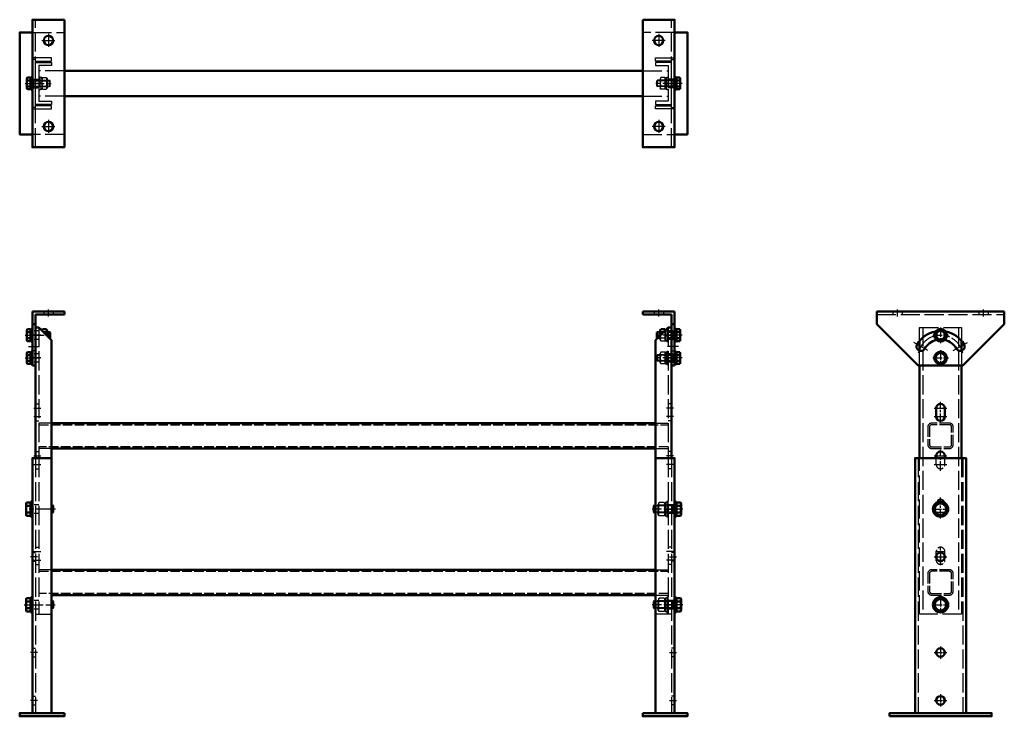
# Model space of a CAD drawing. Header units: millimetres. Extents: x 2272 to 3816, y 487 to 1580.
import ezdxf

# ---------------------------------------------------------------- set-up
doc = ezdxf.new("R2010")
doc.units = ezdxf.units.MM
doc.header["$LTSCALE"] = 5
for name, pattern in [('AM_ISO02W050', [7.5, 6, -1.5]), ('AM_ISO02W050x2', [3.75, 3, -0.75]), ('AM_ISO08W050', [18, 12, -1.5, 3, -1.5]), ('AM_ISO08W050x2', [9, 6, -0.75, 1.5, -0.75])]:
    doc.linetypes.add(name, pattern=pattern)
for name, color, linetype, lineweight in [('CENTERLINES', 142, 'AM_ISO08W050', 25), ('HIDDEN', 6, 'AM_ISO02W050', 25), ('Threads', 92, 'Continuous', 25), ('TopBracket-End-CENTERLINES', 142, 'AM_ISO08W050', 25), ('TopBracket-End-HIDDEN', 6, 'AM_ISO02W050', 25), ('TopBracket-End-VISIBLE', 7, 'Continuous', 50), ('TopBracket-Front-CENTERLINES', 142, 'AM_ISO08W050', 25), ('TopBracket-Front-HIDDEN', 6, 'AM_ISO02W050', 25), ('TopBracket-Front-VISIBLE', 7, 'Continuous', 50), ('TopBracket-Top-CENTERLINES', 142, 'AM_ISO08W050', 25), ('TopBracket-Top-HIDDEN', 6, 'AM_ISO02W050', 25), ('TopBracket-Top-VISIBLE', 7, 'Continuous', 50), ('TopChannel-Front-Centerlines', 142, 'AM_ISO08W050', 25), ('TopChannel-Front-Hidden', 6, 'AM_ISO02W050', 25), ('TopChannel-Front-Visible', 7, 'Continuous', 50), ('TopChannel-Side-Centerlines', 142, 'AM_ISO08W050', 25), ('TopChannel-Side-Hidden', 6, 'AM_ISO02W050', 25), ('TopChannel-Side-Visible', 7, 'Continuous', 50), ('VISIBLE', 7, 'Continuous', 50)]:
    doc.layers.add(name, color=color, linetype=linetype, lineweight=lineweight)

msp = doc.modelspace()

# ---------------------------------------------------------------- linework, layer by layer
at = {"layer": 'CENTERLINES', "linetype": 'AM_ISO08W050x2'}
for p, q in [((2307.1, 1547.6), (2327.6, 1547.6)), ((2317.4, 1557.9), (2317.4, 1537.4)), ((2280.7, 1480.1), (2323.1, 1480.1)), ((2300.4, 1480.1), (2289.4, 1480.1)), ((2300.4, 1480.1), (2289.4, 1480.1)), ((2294.4, 1480.1), (2305.4, 1480.1)), ((2305.4, 1480.1), (2294.4, 1480.1)), ((3311.1, 1480.1), (3268.7, 1480.1)), ((3286.4, 1480.1), (3297.4, 1480.1)), ((3297.4, 1480.1), (3286.4, 1480.1)), ((3291.4, 1480.1), (3302.4, 1480.1)), ((2317.4, 1422.9), (2317.4, 1402.4)), ((2307.1, 1412.6), (2327.6, 1412.6)), ((2317.4, 1114.7), (2317.4, 1125.7)), ((2280.7, 1085.2), (2323.1, 1085.2)), ((2305.4, 1085.2), (2294.4, 1085.2)), ((3311.1, 1085.2), (3268.7, 1085.2)), ((3286.4, 1085.2), (3297.4, 1085.2)), ((2280.7, 1049.5), (2304.7, 1049.5)), ((2305.4, 1049.5), (2294.4, 1049.5)), ((3311.1, 1049.5), (3268.7, 1049.5)), ((2294.4, 971), (2305.4, 971)), ((2294.4, 957.5), (2305.4, 957.5)), ((2294.4, 896), (2305.4, 896)), ((2294.4, 882.5), (2305.4, 882.5)), ((2328.5, 812.5), (2280.8, 812.5)), ((3312.4, 812.5), (3263.9, 812.5)), ((3291.4, 812.5), (3302.4, 812.5)), ((2294.4, 746), (2305.4, 746)), ((2300.4, 737.5), (2289.4, 737.5)), ((2294.4, 732.5), (2305.4, 732.5)), ((3291.4, 737.5), (3302.4, 737.5)), ((2279.4, 662.5), (2327.9, 662.5)), ((3312.4, 662.5), (3263.9, 662.5)), ((3291.4, 662.5), (3302.4, 662.5)), ((2300.4, 587.5), (2289.4, 587.5)), ((3291.4, 587.5), (3302.4, 587.5)), ((2300.4, 512.5), (2289.4, 512.5)), ((3291.4, 512.5), (3302.4, 512.5))]:
    msp.add_line(p, q, dxfattribs=at)
at = {"layer": 'CENTERLINES'}
for p, q in [((2286.4, 1085.2), (2303.4, 1085.2)), ((2286.4, 1067.4), (2303.4, 1067.4)), ((2286.4, 1049.5), (2303.4, 1049.5))]:
    msp.add_line(p, q, dxfattribs=at)
at = {"layer": 'CENTERLINES', "linetype": 'AM_ISO08W050x2', "ltscale": 0.5}
for p, q in [((3703, 812.5), (3729.8, 812.5)), ((3716.4, 725.7), (3716.4, 752.7)), ((3716.4, 747.2), (3716.4, 727.7)), ((3706.6, 737.5), (3726.1, 737.5))]:
    msp.add_line(p, q, dxfattribs=at)
at = {"layer": 'CENTERLINES', "linetype": 'AM_ISO08W050x2', "ltscale": 0.3}
for p, q in [((3706.6, 587.5), (3726.1, 587.5)), ((3716.4, 597.2), (3716.4, 577.7)), ((3706.6, 512.5), (3726.1, 512.5)), ((3716.4, 522.2), (3716.4, 502.7))]:
    msp.add_line(p, q, dxfattribs=at)
at = {"layer": 'HIDDEN'}
for p, q in [((2297.4, 1380.1), (2297.4, 1580.1)), ((2292.4, 1560.1), (2342.4, 1560.1)), ((3299.4, 1560.1), (3249.4, 1560.1)), ((2322.4, 1520.1), (2292.4, 1520.1)), ((2297.4, 1517.8), (2292.4, 1517.8)), ((2297.4, 1445.1), (2297.4, 1515.1)), ((2297.4, 1515.1), (2322.4, 1515.1)), ((2322.4, 1515.1), (2322.4, 1520.1)), ((3269.4, 1520.1), (3299.4, 1520.1)), ((3269.4, 1515.1), (3269.4, 1520.1)), ((3294.4, 1515.1), (3269.4, 1515.1)), ((3294.4, 1517.8), (3299.4, 1517.8)), ((3294.4, 1445.1), (3294.4, 1515.1)), ((2297.4, 1447.1), (2297.4, 1513.1)), ((2297.4, 1513.1), (2322.4, 1513.1)), ((2322.4, 1508.1), (2302.4, 1508.1)), ((2302.4, 1508.1), (2302.4, 1452.1)), ((2342.4, 1500.1), (2302.4, 1500.1)), ((2322.4, 1513.1), (2322.4, 1508.1)), ((3249.4, 1500.1), (3289.4, 1500.1)), ((3294.4, 1513.1), (3269.4, 1513.1)), ((3269.4, 1513.1), (3269.4, 1508.1)), ((3269.4, 1508.1), (3289.4, 1508.1)), ((3289.4, 1508.1), (3289.4, 1452.1)), ((3294.4, 1447.1), (3294.4, 1513.1)), ((2290.1, 1485.1), (2319.1, 1485.1)), ((2294.6, 1475.1), (2294.6, 1485.1)), ((2308, 1489.4), (2306.9, 1487.4)), ((2306.9, 1487.4), (2306.9, 1472.8)), ((2308, 1489.4), (2314.1, 1489.4)), ((2308, 1484.7), (2314.1, 1484.7)), ((2314.1, 1489.4), (2315.3, 1487.4)), ((2315.3, 1487.4), (2315.3, 1472.8)), ((2319.1, 1475.1), (2319.1, 1485.1)), ((2319.1, 1485.1), (2320.1, 1484.2)), ((2320.1, 1476), (2320.1, 1484.2)), ((3272.7, 1485.1), (3271.7, 1484.2)), ((3271.7, 1476), (3271.7, 1484.2)), ((3301.7, 1485.1), (3272.7, 1485.1)), ((3272.7, 1475.1), (3272.7, 1485.1)), ((3277.7, 1489.4), (3276.5, 1487.4)), ((3276.5, 1487.4), (3276.5, 1472.8)), ((3283.8, 1489.4), (3277.7, 1489.4)), ((3283.8, 1484.7), (3277.7, 1484.7)), ((3283.8, 1489.4), (3284.9, 1487.4)), ((3284.9, 1487.4), (3284.9, 1472.8)), ((3297.2, 1475.1), (3297.2, 1485.1)), ((2290.1, 1475.1), (2319.1, 1475.1)), ((2308, 1470.9), (2306.9, 1472.8)), ((2308, 1475.5), (2314.1, 1475.5)), ((2308, 1470.9), (2314.1, 1470.9)), ((2314.1, 1470.9), (2315.3, 1472.8)), ((2320.1, 1476), (2319.1, 1475.1)), ((3271.7, 1476), (3272.7, 1475.1)), ((3301.7, 1475.1), (3272.7, 1475.1)), ((3277.7, 1470.9), (3276.5, 1472.8)), ((3283.8, 1475.5), (3277.7, 1475.5)), ((3283.8, 1470.9), (3277.7, 1470.9)), ((3283.8, 1470.9), (3284.9, 1472.8)), ((2342.4, 1460.1), (2302.4, 1460.1)), ((2302.4, 1452.1), (2322.4, 1452.1)), ((2322.4, 1452.1), (2322.4, 1447.1)), ((3249.4, 1460.1), (3289.4, 1460.1)), ((3289.4, 1452.1), (3269.4, 1452.1)), ((3269.4, 1452.1), (3269.4, 1447.1)), ((2297.4, 1442.4), (2292.4, 1442.4)), ((2292.4, 1440.1), (2322.4, 1440.1)), ((2322.4, 1447.1), (2297.4, 1447.1)), ((2322.4, 1445.1), (2297.4, 1445.1)), ((2322.4, 1440.1), (2322.4, 1445.1)), ((3269.4, 1447.1), (3294.4, 1447.1)), ((3269.4, 1440.1), (3269.4, 1445.1)), ((3269.4, 1445.1), (3294.4, 1445.1)), ((3299.4, 1440.1), (3269.4, 1440.1)), ((3294.4, 1442.4), (3299.4, 1442.4)), ((2342.4, 1400.1), (2292.4, 1400.1)), ((3249.4, 1400.1), (3299.4, 1400.1)), ((2310.1, 1122.5), (2310.1, 1117.5)), ((2324.6, 1122.5), (2324.6, 1117.5)), ((2302.4, 1097.5), (2302.4, 892.5)), ((2302.4, 1097.5), (2302.4, 892.5)), ((3289.4, 1097.5), (3289.4, 892.5)), ((2297.4, 977.7), (2302.4, 977.7)), ((2297.4, 950.7), (2302.4, 950.7)), ((2322.4, 947.5), (2302.4, 947.5)), ((3269.4, 947.5), (3289.4, 947.5)), ((2297.4, 902.7), (2302.4, 902.7)), ((2322.4, 907.5), (2302.4, 907.5)), ((3269.4, 907.5), (3289.4, 907.5)), ((2297.4, 892.5), (2297.4, 492.5)), ((2297.4, 892.5), (2297.4, 647.5)), ((2302.4, 892.5), (2302.4, 647.5)), ((2302.4, 892.5), (2302.4, 647.5)), ((3289.4, 892.5), (3289.4, 647.5)), ((3294.4, 892.5), (3294.4, 492.5)), ((3681.4, 892.5), (3681.4, 492.5)), ((3751.4, 892.5), (3751.4, 492.5)), ((2297.4, 875.7), (2302.4, 875.7)), ((3301.9, 818.5), (3269.4, 818.5)), ((3299.4, 819.2), (3294.4, 819.2)), ((3296.6, 818.5), (3296.6, 806.5)), ((3301.9, 806.5), (3269.4, 806.5)), ((3299.4, 805.7), (3294.4, 805.7)), ((2292.4, 744.2), (2297.4, 744.2)), ((2297.4, 752.7), (2302.4, 752.7)), ((3299.4, 744.2), (3294.4, 744.2)), ((2292.4, 730.7), (2297.4, 730.7)), ((2297.4, 725.7), (2302.4, 725.7)), ((3299.4, 730.7), (3294.4, 730.7)), ((2322.4, 717.5), (2302.4, 717.5)), ((3269.4, 717.5), (3289.4, 717.5)), ((3269.4, 677.5), (3289.4, 677.5)), ((3301.9, 668.5), (3269.4, 668.5)), ((3299.4, 669.2), (3294.4, 669.2)), ((3296.6, 668.5), (3296.6, 656.5)), ((3301.9, 656.5), (3269.4, 656.5)), ((3299.4, 655.7), (3294.4, 655.7)), ((2297.4, 647.5), (2322.4, 647.5)), ((2292.4, 594.2), (2297.4, 594.2)), ((3299.4, 594.2), (3294.4, 594.2)), ((2292.4, 580.7), (2297.4, 580.7)), ((3299.4, 580.7), (3294.4, 580.7)), ((2292.4, 519.2), (2297.4, 519.2)), ((3299.4, 519.2), (3294.4, 519.2)), ((2292.4, 505.7), (2297.4, 505.7)), ((3299.4, 505.7), (3294.4, 505.7))]:
    msp.add_line(p, q, dxfattribs=at)
at = {"layer": 'HIDDEN', "linetype": 'AM_ISO02W050x2'}
for p, q in [((2292.4, 1486.9), (2302.4, 1486.9)), ((2297.4, 1486.9), (2302.4, 1486.9)), ((2302.4, 1490.1), (2302.4, 1470.1)), ((2304.7, 1490.1), (2302.4, 1490.1)), ((2304.7, 1489.2), (2304.7, 1490.1)), ((2306.9, 1489.2), (2304.7, 1489.2)), ((2304.7, 1480.6), (2304.7, 1489.2)), ((2306.9, 1487.4), (2306.9, 1489.2)), ((3284.9, 1489.2), (3287.1, 1489.2)), ((3284.9, 1487.4), (3284.9, 1489.2)), ((3287.1, 1489.2), (3287.1, 1490.1)), ((3287.1, 1490.1), (3289.4, 1490.1)), ((3287.1, 1480.6), (3287.1, 1489.2)), ((3289.4, 1490.1), (3289.4, 1470.1)), ((3294.4, 1486.9), (3289.4, 1486.9)), ((2292.4, 1473.4), (2302.4, 1473.4)), ((2297.4, 1473.4), (2302.4, 1473.4)), ((2302.4, 1470.1), (2304.7, 1470.1)), ((2304.7, 1480.6), (2306.9, 1481.8)), ((2304.7, 1479.7), (2306.9, 1480.9)), ((2304.7, 1479.7), (2304.7, 1480.6)), ((2304.7, 1471.1), (2304.7, 1479.7)), ((2304.7, 1470.1), (2304.7, 1471.1)), ((2304.7, 1471.1), (2306.9, 1471.1)), ((2306.9, 1471.1), (2306.9, 1472.8)), ((3287.1, 1480.6), (3284.9, 1481.8)), ((3287.1, 1479.7), (3284.9, 1480.9)), ((3284.9, 1471.1), (3284.9, 1472.8)), ((3287.1, 1471.1), (3284.9, 1471.1)), ((3287.1, 1479.7), (3287.1, 1480.6)), ((3287.1, 1471.1), (3287.1, 1479.7)), ((3287.1, 1470.1), (3287.1, 1471.1)), ((3289.4, 1470.1), (3287.1, 1470.1)), ((3294.4, 1473.4), (3289.4, 1473.4)), ((3276.5, 1081.1), (3273.1, 1081.1)), ((3276.5, 1077.9), (3276.5, 1084.6)), ((3283.8, 1089.8), (3281.8, 1089.8)), ((3284.8, 1092.8), (3284.9, 1092.5)), ((3284.9, 1093), (3284.9, 1092.5)), ((3284.9, 1077.9), (3284.9, 1092.5)), ((3287.1, 1085.7), (3284.9, 1084.4)), ((3287.1, 1084.8), (3284.9, 1083.5)), ((3287.1, 1094.3), (3286.2, 1094.3)), ((3287.1, 1095.2), (3287.1, 1094.3)), ((3287.1, 1094.3), (3287.1, 1085.7)), ((3287.1, 1085.7), (3287.1, 1084.8)), ((3287.1, 1084.8), (3287.1, 1076.2)), ((3289.4, 1095.2), (3287.2, 1095.2)), ((3289.4, 1075.2), (3289.4, 1095.2)), ((3294.4, 1092), (3289.4, 1092)), ((3297.2, 1090.2), (3289.4, 1090.2)), ((3297.2, 1089.3), (3289.4, 1089.3)), ((3297.2, 1081.1), (3289.4, 1081.1)), ((3297.2, 1090.2), (3297.2, 1080.2)), ((3297.2, 1089.3), (3298.2, 1090.2)), ((3297.2, 1090.2), (3298.2, 1090.2)), ((3297.2, 1081.1), (3298.2, 1080.2)), ((3299.4, 1090.2), (3298.2, 1090.2)), ((3272.7, 1080.2), (3272.4, 1080.5)), ((3272.7, 1080.7), (3272.7, 1080.2)), ((3276.5, 1080.2), (3272.7, 1080.2)), ((3277.7, 1076), (3276.5, 1077.9)), ((3283.8, 1080.6), (3277.7, 1080.6)), ((3283.8, 1076), (3277.7, 1076)), ((3283.8, 1076), (3284.9, 1077.9)), ((3284.9, 1077.9), (3284.9, 1076.2)), ((3284.9, 1076.2), (3287.1, 1076.2)), ((3287.1, 1076.2), (3287.1, 1075.2)), ((3287.1, 1075.2), (3289.4, 1075.2)), ((3297.2, 1080.2), (3289.4, 1080.2)), ((3294.4, 1078.5), (3289.4, 1078.5)), ((3297.2, 1080.2), (3298.2, 1080.2)), ((3299.4, 1080.2), (3298.2, 1080.2)), ((3271.7, 1053.6), (3272.7, 1054.5)), ((3297.2, 1053.6), (3271.7, 1053.6)), ((3271.7, 1053.6), (3271.7, 1045.4)), ((3302.3, 1054.5), (3272.7, 1054.5)), ((3272.7, 1054.5), (3272.7, 1044.5)), ((3277.7, 1058.7), (3276.5, 1056.8)), ((3276.5, 1042.2), (3276.5, 1056.8)), ((3283.8, 1058.7), (3277.7, 1058.7)), ((3283.8, 1054.1), (3277.7, 1054.1)), ((3283.8, 1058.7), (3284.9, 1056.8)), ((3284.9, 1058.5), (3284.9, 1048.7)), ((3287.1, 1058.5), (3284.9, 1058.5)), ((3284.9, 1042.2), (3284.9, 1056.8)), ((3287.1, 1049.9), (3284.9, 1048.7)), ((3287.1, 1059.5), (3287.1, 1039.5)), ((3289.4, 1059.5), (3287.1, 1059.5)), ((3287.1, 1058.5), (3287.1, 1049.9)), ((3289.4, 1039.5), (3289.4, 1059.5)), ((3297.2, 1054.5), (3297.2, 1044.5)), ((3297.2, 1053.6), (3298.2, 1054.5)), ((3297.2, 1045.4), (3271.7, 1045.4)), ((3272.7, 1044.5), (3271.7, 1045.4)), ((3302.3, 1044.5), (3272.7, 1044.5)), ((3277.7, 1040.3), (3276.5, 1042.2)), ((3283.8, 1044.9), (3277.7, 1044.9)), ((3283.8, 1040.3), (3277.7, 1040.3)), ((3283.8, 1040.3), (3284.9, 1042.2)), ((3287.1, 1049.1), (3284.9, 1047.8)), ((3284.9, 1047.8), (3284.9, 1040.4)), ((3284.9, 1040.4), (3287.1, 1040.4)), ((3287.1, 1049.1), (3287.1, 1040.4)), ((3287.1, 1039.5), (3289.4, 1039.5)), ((3297.2, 1045.4), (3298.2, 1044.5)), ((2302.4, 944.9), (3289.4, 944.9)), ((3729.9, 947.5), (3702.9, 947.5)), ((3729.9, 944.9), (3702.9, 944.9)), ((3696.4, 941), (3696.4, 914)), ((3699, 941), (3699, 914)), ((3733.8, 914), (3733.8, 941)), ((3736.4, 914), (3736.4, 941)), ((3289.4, 910.1), (2302.4, 910.1)), ((3702.9, 910.1), (3729.9, 910.1)), ((3702.9, 907.5), (3729.9, 907.5)), ((3274.9, 822.9), (3273.6, 820.8)), ((3273.6, 804.2), (3273.6, 820.8)), ((3283.2, 822.9), (3274.9, 822.9)), ((3283.2, 822.9), (3284.4, 820.8)), ((3284.4, 823), (3284.4, 811.5)), ((3286.9, 823), (3284.4, 823)), ((3284.4, 804.2), (3284.4, 820.8)), ((3286.9, 824.5), (3286.9, 800.5)), ((3289.4, 824.5), (3286.9, 824.5)), ((3286.9, 823), (3286.9, 813)), ((3289.4, 800.5), (3289.4, 824.5)), ((3274.9, 802.1), (3273.6, 804.2)), ((3283.2, 817.7), (3274.9, 817.7)), ((3283.2, 807.3), (3274.9, 807.3)), ((3283.2, 802.1), (3284.4, 804.2)), ((3286.9, 813), (3284.4, 811.5)), ((3286.9, 812), (3284.4, 810.5)), ((3284.4, 810.5), (3284.4, 801.9)), ((3286.9, 812), (3286.9, 801.9)), ((3283.2, 802.1), (3274.9, 802.1)), ((3284.4, 801.9), (3286.9, 801.9)), ((3286.9, 800.5), (3289.4, 800.5)), ((2302.4, 714.9), (3289.4, 714.9)), ((3696.4, 711), (3696.4, 684)), ((3699, 711), (3699, 684)), ((3729.9, 717.5), (3702.9, 717.5)), ((3729.9, 714.9), (3702.9, 714.9)), ((3733.8, 684), (3733.8, 711)), ((3736.4, 684), (3736.4, 711)), ((3289.4, 680.1), (2302.4, 680.1)), ((3702.9, 680.1), (3729.9, 680.1)), ((3274.9, 672.9), (3273.6, 670.8)), ((3273.6, 654.2), (3273.6, 670.8)), ((3283.2, 672.9), (3274.9, 672.9)), ((3283.2, 667.7), (3274.9, 667.7)), ((3283.2, 672.9), (3284.4, 670.8)), ((3284.4, 673), (3284.4, 661.5)), ((3286.9, 673), (3284.4, 673)), ((3284.4, 654.2), (3284.4, 670.8)), ((3286.9, 674.5), (3286.9, 650.5)), ((3289.4, 674.5), (3286.9, 674.5)), ((3286.9, 673), (3286.9, 663)), ((3289.4, 650.5), (3289.4, 674.5)), ((3702.9, 677.5), (3729.9, 677.5)), ((3274.9, 652.1), (3273.6, 654.2)), ((3283.2, 657.3), (3274.9, 657.3)), ((3283.2, 652.1), (3274.9, 652.1)), ((3283.2, 652.1), (3284.4, 654.2)), ((3286.9, 663), (3284.4, 661.5)), ((3286.9, 662), (3284.4, 660.5)), ((3284.4, 660.5), (3284.4, 651.9)), ((3284.4, 651.9), (3286.9, 651.9)), ((3286.9, 662), (3286.9, 651.9)), ((3286.9, 650.5), (3289.4, 650.5))]:
    msp.add_line(p, q, dxfattribs=at)
at = {"layer": 'HIDDEN', "ltscale": 0.25}
for p, q in [((2302.4, 1092), (2292.4, 1092)), ((2302.4, 1078.5), (2292.4, 1078.5)), ((2297.4, 1060.6), (2292.4, 1060.6)), ((2302.4, 1056.2), (2292.4, 1056.2)), ((2302.4, 1042.7), (2292.4, 1042.7)), ((2302.4, 819.2), (2292.4, 819.2)), ((2302.4, 805.7), (2292.4, 805.7)), ((2302.4, 669.2), (2292.4, 669.2)), ((2302.4, 655.7), (2292.4, 655.7))]:
    msp.add_line(p, q, dxfattribs=at)
at = {"layer": 'HIDDEN'}
for centre, radius, start, end in [((2311.4, 1487), 4.08, 154.4385, 214.4385), ((2322.5, 1480.1), 15.3, 162.383, 197.617), ((2310.8, 1487), 4.08, 325.5615, 25.5615), ((2299.6, 1480.1), 15.3, 342.383, 17.617), ((3281, 1487), 4.08, 154.4385, 214.4385), ((3292.2, 1480.1), 15.3, 162.383, 197.617), ((3280.5, 1487), 4.08, 325.5615, 25.5615), ((3269.3, 1480.1), 15.3, 342.383, 17.617), ((2311.4, 1473.2), 4.08, 145.5615, 205.5615), ((2310.8, 1473.2), 4.08, 334.4385, 34.4385), ((3281, 1473.2), 4.08, 145.5615, 205.5615), ((3280.5, 1473.2), 4.08, 334.4385, 34.4385)]:
    msp.add_arc(centre, radius, start, end, dxfattribs=at)
at = {"layer": 'HIDDEN', "linetype": 'AM_ISO02W050x2'}
for centre, radius, start, end in [((3292.2, 1085.2), 15.3, 180.861, 197.617), ((3280.5, 1092.2), 4.08, 325.5615, 5.7603), ((3269.3, 1085.2), 15.3, 342.383, 17.617), ((3281, 1078.3), 4.08, 145.5615, 205.5615), ((3280.5, 1078.3), 4.08, 334.4385, 34.4385), ((3281, 1056.4), 4.08, 154.4385, 214.4385), ((3292.2, 1049.5), 15.3, 162.383, 197.617), ((3280.5, 1056.4), 4.08, 325.5615, 25.5615), ((3269.3, 1049.5), 15.3, 342.383, 17.617), ((3281, 1042.6), 4.08, 145.5615, 205.5615), ((3280.5, 1042.6), 4.08, 334.4385, 34.4385), ((3702.9, 941), 6.5, 90, 180), ((3702.9, 941), 3.9, 90, 180), ((3729.9, 941), 6.5, 0, 90), ((3729.9, 941), 3.9, 0, 90), ((3702.9, 914), 6.5, 180, 270), ((3702.9, 914), 3.9, 180, 270), ((3729.9, 914), 6.5, 270, 0), ((3729.9, 914), 3.9, 270, 0), ((3278.6, 820.3), 4.6, 154.4385, 214.4385), ((3279.4, 820.3), 4.6, 325.5615, 25.5615), ((3291.2, 812.5), 17.2, 162.383, 197.617), ((3278.6, 804.7), 4.6, 145.5615, 205.5615), ((3266.9, 812.5), 17.2, 342.383, 17.617), ((3279.4, 804.7), 4.6, 334.4385, 34.4385), ((3702.9, 711), 6.5, 90, 180), ((3702.9, 711), 3.9, 90, 180), ((3729.9, 711), 6.5, 0, 90), ((3729.9, 711), 3.9, 0, 90), ((3702.9, 684), 6.5, 180, 270), ((3702.9, 684), 3.9, 180, 270), ((3729.9, 684), 6.5, 270, 0), ((3729.9, 684), 3.9, 270, 0), ((3278.6, 670.3), 4.6, 154.4385, 214.4385), ((3291.2, 662.5), 17.2, 162.383, 197.617), ((3279.4, 670.3), 4.6, 325.5615, 25.5615), ((3266.9, 662.5), 17.2, 342.383, 17.617), ((3278.6, 654.7), 4.6, 145.5615, 205.5615), ((3279.4, 654.7), 4.6, 334.4385, 34.4385)]:
    msp.add_arc(centre, radius, start, end, dxfattribs=at)
at = {"layer": 'Threads'}
for p, q in [((2294.6, 1484.2), (2293.6, 1485.1)), ((2294.6, 1484.2), (2320.1, 1484.2)), ((3297.2, 1484.2), (3271.7, 1484.2)), ((3297.2, 1484.2), (3298.2, 1485.1)), ((2294.6, 1476), (2293.6, 1475.1)), ((2294.6, 1476), (2320.1, 1476)), ((3297.2, 1476), (3271.7, 1476)), ((3297.2, 1476), (3298.2, 1475.1)), ((2315.3, 1089.3), (2320.1, 1089.3)), ((2318.7, 1081.1), (2320.1, 1081.1)), ((3276.5, 1089.3), (3271.7, 1089.3)), ((3273.1, 1081.1), (3271.7, 1081.1)), ((3296.6, 817.4), (3297.7, 818.5)), ((3296.6, 817.4), (3266.9, 817.4)), ((3296.6, 807.6), (3266.9, 807.6)), ((3296.6, 807.6), (3297.7, 806.5)), ((3296.6, 667.4), (3266.9, 667.4)), ((3296.6, 667.4), (3297.7, 668.5)), ((3296.6, 657.6), (3266.9, 657.6)), ((3296.6, 657.6), (3297.7, 656.5))]:
    msp.add_line(p, q, dxfattribs=at)
at = {"layer": 'TopBracket-End-CENTERLINES', "linetype": 'AM_ISO08W050x2'}
msp.add_line((3274.4, 1114.7), (3274.4, 1125.7), dxfattribs=at)
at = {"layer": 'TopBracket-End-CENTERLINES'}
for p, q in [((3305.4, 1085.2), (3288.4, 1085.2)), ((3305.4, 1067.4), (3288.4, 1067.4)), ((3305.4, 1049.5), (3288.4, 1049.5))]:
    msp.add_line(p, q, dxfattribs=at)
at = {"layer": 'TopBracket-End-HIDDEN', "linetype": 'AM_ISO02W050x2'}
for p, q in [((3267.2, 1122.7), (3267.2, 1117.7)), ((3281.7, 1122.7), (3281.7, 1117.7))]:
    msp.add_line(p, q, dxfattribs=at)
at = {"layer": 'TopBracket-End-HIDDEN'}
for p, q in [((3294.4, 1092), (3299.4, 1092)), ((3294.4, 1078.5), (3299.4, 1078.5)), ((3294.4, 1060.6), (3299.4, 1060.6)), ((3294.4, 1056.2), (3299.4, 1056.2)), ((3294.4, 1042.7), (3299.4, 1042.7))]:
    msp.add_line(p, q, dxfattribs=at)
at = {"layer": 'TopBracket-End-VISIBLE'}
for p, q in [((3249.4, 1117.5), (3249.4, 1122.5)), ((3249.4, 1122.5), (3299.4, 1122.5)), ((3294.4, 1117.5), (3249.4, 1117.5)), ((3294.4, 1117.5), (3294.4, 1037.5)), ((3299.4, 1122.5), (3299.4, 1037.5)), ((3299.4, 1102.5), (3294.4, 1102.5)), ((3299.4, 1037.5), (3294.4, 1037.5))]:
    msp.add_line(p, q, dxfattribs=at)
at = {"layer": 'TopBracket-Front-CENTERLINES', "linetype": 'AM_ISO08W050x2', "ltscale": 0.5}
for p, q in [((3648.9, 1114.5), (3648.9, 1125.5)), ((3783.9, 1114.5), (3783.9, 1125.5)), ((3716.4, 1097.5), (3716.4, 1073)), ((3704.1, 1085.2), (3728.6, 1085.2)), ((3716.4, 1061.7), (3716.4, 1037.3)), ((3704.1, 1049.5), (3728.6, 1049.5))]:
    msp.add_line(p, q, dxfattribs=at)
at = {"layer": 'TopBracket-Front-CENTERLINES', "ltscale": 0.5}
for p, q in [((3696.5, 1061), (3674.4, 1073.7)), ((3736.3, 1061), (3758.4, 1073.7))]:
    msp.add_line(p, q, dxfattribs=at)
for start, end in [(106.0862, 167.9882), (12.0118, 73.9138)]:
    msp.add_arc((3716.4, 1049.5), 35.7, start, end, dxfattribs=at)
at = {"layer": 'TopBracket-Front-HIDDEN'}
msp.add_line((3616.4, 1117.5), (3816.4, 1117.5), dxfattribs=at)
at = {"layer": 'TopBracket-Front-HIDDEN', "linetype": 'AM_ISO02W050x2', "ltscale": 0.5}
for p, q in [((3641.6, 1122.5), (3641.6, 1117.5)), ((3656.1, 1122.5), (3656.1, 1117.5)), ((3776.6, 1122.5), (3776.6, 1117.5)), ((3791.1, 1122.5), (3791.1, 1117.5))]:
    msp.add_line(p, q, dxfattribs=at)
at = {"layer": 'TopBracket-Front-VISIBLE'}
for p, q in [((3616.4, 1102.5), (3616.4, 1122.5)), ((3616.4, 1122.5), (3816.4, 1122.5)), ((3816.4, 1122.5), (3816.4, 1102.5)), ((3681.4, 1037.5), (3616.4, 1102.5)), ((3816.4, 1102.5), (3751.4, 1037.5)), ((3751.4, 1037.5), (3681.4, 1037.5))]:
    msp.add_line(p, q, dxfattribs=at)
for centre, radius, start, end in [((3716.4, 1049.5), 42.5, 100.8656, 150), ((3716.4, 1049.5), 42.5, 30, 79.1344), ((3685.4, 1067.4), 6.75, 150, 330), ((3716.4, 1049.5), 29, 103.1641, 150), ((3716.4, 1049.5), 29, 30, 76.8359), ((3747.3, 1067.4), 6.75, 210, 30)]:
    msp.add_arc(centre, radius, start, end, dxfattribs=at)
at = {"layer": 'TopBracket-Top-CENTERLINES', "linetype": 'AM_ISO08W050x2'}
for p, q in [((3284.7, 1547.6), (3264.2, 1547.6)), ((3274.4, 1557.9), (3274.4, 1537.4)), ((3291.4, 1480.1), (3302.4, 1480.1)), ((3274.4, 1422.9), (3274.4, 1402.4)), ((3284.7, 1412.6), (3264.2, 1412.6))]:
    msp.add_line(p, q, dxfattribs=at)
at = {"layer": 'TopBracket-Top-HIDDEN'}
msp.add_line((3294.4, 1380.1), (3294.4, 1580.1), dxfattribs=at)
at = {"layer": 'TopBracket-Top-HIDDEN', "linetype": 'AM_ISO02W050x2'}
for p, q in [((3299.4, 1486.9), (3289.4, 1486.9)), ((3299.4, 1473.4), (3289.4, 1473.4))]:
    msp.add_line(p, q, dxfattribs=at)
at = {"layer": 'TopBracket-Top-VISIBLE'}
msp.add_lwpolyline([(3249.4, 1580.1), (3299.4, 1580.1), (3299.4, 1380.1), (3249.4, 1380.1)], close=True, dxfattribs=at)
for centre in [(3274.4, 1547.6), (3274.4, 1412.6)]:
    msp.add_circle(centre, 7.25, dxfattribs=at)
at = {"layer": 'TopChannel-Front-Centerlines', "linetype": 'AM_ISO08W050x2', "ltscale": 0.5}
for p, q in [((3716.4, 947.7), (3716.4, 980.7)), ((3706.6, 971), (3726.1, 971)), ((3706.6, 957.5), (3726.1, 957.5)), ((3706.6, 896), (3726.1, 896)), ((3716.4, 872.7), (3716.4, 905.7)), ((3706.6, 882.5), (3726.1, 882.5)), ((3706.6, 821), (3726.1, 821)), ((3716.4, 797.7), (3716.4, 830.7)), ((3706.6, 807.5), (3726.1, 807.5)), ((3708.3, 746), (3723.9, 746)), ((3708.3, 732.5), (3723.9, 732.5)), ((3716.4, 674.7), (3716.4, 650.3)), ((3704.1, 662.5), (3728.6, 662.5))]:
    msp.add_line(p, q, dxfattribs=at)
at = {"layer": 'TopChannel-Front-Hidden'}
for p, q in [((3683.4, 1076.3), (3683.4, 1097.5)), ((3688.4, 1097.5), (3688.4, 647.5)), ((3744.4, 1097.5), (3744.4, 647.5)), ((3683.4, 1037.5), (3683.4, 1060.9)), ((3749.4, 1060.9), (3749.4, 1037.5))]:
    msp.add_line(p, q, dxfattribs=at)
at = {"layer": 'TopChannel-Front-Hidden', "linetype": 'AM_ISO02W050x2'}
for p, q in [((3709.6, 882.5), (3709.6, 892.5)), ((3723.1, 882.5), (3723.1, 892.5)), ((3709.6, 732.5), (3709.6, 746)), ((3723.1, 732.5), (3723.1, 746))]:
    msp.add_line(p, q, dxfattribs=at)
at = {"layer": 'TopChannel-Front-Hidden'}
for points in [[(3683.4, 1097.5), (3749.4, 1097.5), (3749.4, 1076.3)], [(3749.4, 892.5), (3749.4, 647.5), (3683.4, 647.5), (3683.4, 892.5)]]:
    msp.add_lwpolyline(points, dxfattribs=at)
at = {"layer": 'TopChannel-Front-Hidden', "linetype": 'AM_ISO02W050x2'}
for centre, start, end in [((3716.4, 882.5), 180, 0), ((3716.4, 821), 13.1919, 166.8081), ((3716.4, 746), 0, 180), ((3716.4, 732.5), 180, 0)]:
    msp.add_arc(centre, 6.75, start, end, dxfattribs=at)
at = {"layer": 'TopChannel-Front-Visible'}
for p, q in [((3683.4, 1060.9), (3683.4, 1076.3)), ((3749.4, 1076.3), (3749.4, 1060.9)), ((3683.4, 892.5), (3683.4, 1037.5)), ((3749.4, 1037.5), (3749.4, 892.5)), ((3709.6, 957.5), (3709.6, 971)), ((3723.1, 957.5), (3723.1, 971)), ((3709.6, 892.5), (3709.6, 896)), ((3723.1, 892.5), (3723.1, 896))]:
    msp.add_line(p, q, dxfattribs=at)
for centre, start, end in [((3716.4, 971), 0, 180), ((3716.4, 957.5), 180, 0), ((3716.4, 896), 0, 180)]:
    msp.add_arc(centre, 6.75, start, end, dxfattribs=at)
at = {"layer": 'TopChannel-Side-Centerlines', "linetype": 'AM_ISO08W050x2'}
for p, q in [((3286.4, 1049.5), (3297.4, 1049.5)), ((3297.4, 971), (3286.4, 971)), ((3297.4, 957.5), (3286.4, 957.5)), ((3297.4, 896), (3286.4, 896)), ((3297.4, 882.5), (3286.4, 882.5)), ((3286.4, 812.5), (3297.4, 812.5)), ((3297.4, 746), (3286.4, 746)), ((3297.4, 732.5), (3286.4, 732.5)), ((3286.4, 662.5), (3297.4, 662.5))]:
    msp.add_line(p, q, dxfattribs=at)
at = {"layer": 'TopChannel-Side-Hidden'}
for p, q in [((3289.4, 1097.5), (3289.4, 892.5)), ((3289.4, 892.5), (3289.4, 647.5)), ((3294.4, 892.5), (3294.4, 647.5)), ((3294.4, 647.5), (3269.4, 647.5))]:
    msp.add_line(p, q, dxfattribs=at)
at = {"layer": 'TopChannel-Side-Hidden', "linetype": 'AM_ISO02W050x2'}
for p, q in [((3294.4, 1056.2), (3289.4, 1056.2)), ((3294.4, 1042.7), (3289.4, 1042.7)), ((3294.4, 977.7), (3289.4, 977.7)), ((3294.4, 950.7), (3289.4, 950.7)), ((3294.4, 902.7), (3289.4, 902.7)), ((3294.4, 875.7), (3289.4, 875.7)), ((3294.4, 819.2), (3289.4, 819.2)), ((3294.4, 805.7), (3289.4, 805.7)), ((3294.4, 752.7), (3289.4, 752.7)), ((3294.4, 725.7), (3289.4, 725.7)), ((3294.4, 669.2), (3289.4, 669.2)), ((3294.4, 655.7), (3289.4, 655.7))]:
    msp.add_line(p, q, dxfattribs=at)
at = {"layer": 'TopChannel-Side-Visible'}
for p, q in [((3289.4, 1097.5), (3269.4, 1077.5)), ((3289.4, 1097.5), (3294.4, 1097.5)), ((3294.4, 1097.5), (3294.4, 892.5)), ((3269.4, 647.5), (3269.4, 1077.5))]:
    msp.add_line(p, q, dxfattribs=at)
at = {"layer": 'VISIBLE'}
for p, q in [((2292.4, 1520.1), (2292.4, 1440.1)), ((3299.4, 1520.1), (3299.4, 1440.1)), ((3249.4, 1500.1), (2342.4, 1500.1)), ((2284.4, 1489.4), (2283.7, 1488.1)), ((2283.7, 1488.1), (2283.7, 1472.1)), ((2284.4, 1489.4), (2289.5, 1489.4)), ((2284.4, 1484.7), (2289.5, 1484.7)), ((2289.5, 1487.4), (2289.5, 1489.4)), ((2289.5, 1472.8), (2289.5, 1487.4)), ((2289.5, 1487.4), (2290.1, 1487.4)), ((2290.1, 1490.1), (2290.1, 1470.1)), ((2292.4, 1490.1), (2290.1, 1490.1)), ((2290.1, 1487.4), (2290.1, 1485.1)), ((2290.1, 1485.1), (2290.1, 1475.1)), ((2292.4, 1470.1), (2292.4, 1490.1)), ((3299.4, 1470.1), (3299.4, 1490.1)), ((3299.4, 1490.1), (3301.7, 1490.1)), ((3301.7, 1490.1), (3301.7, 1470.1)), ((3302.3, 1487.4), (3301.7, 1487.4)), ((3301.7, 1487.4), (3301.7, 1485.1)), ((3301.7, 1485.1), (3301.7, 1475.1)), ((3302.3, 1487.4), (3302.3, 1489.4)), ((3307.4, 1489.4), (3302.3, 1489.4)), ((3302.3, 1472.8), (3302.3, 1487.4)), ((3307.4, 1484.7), (3302.3, 1484.7)), ((3307.4, 1489.4), (3308.1, 1488.1)), ((3308.1, 1488.1), (3308.1, 1472.1)), ((2284.4, 1470.9), (2283.7, 1472.1)), ((2284.4, 1475.5), (2289.5, 1475.5)), ((2284.4, 1470.9), (2289.5, 1470.9)), ((2289.5, 1472.8), (2290.1, 1472.8)), ((2289.5, 1470.9), (2289.5, 1472.8)), ((2290.1, 1475.1), (2290.1, 1472.8)), ((2290.1, 1470.1), (2292.4, 1470.1)), ((3301.7, 1470.1), (3299.4, 1470.1)), ((3301.7, 1475.1), (3301.7, 1472.8)), ((3302.3, 1472.8), (3301.7, 1472.8)), ((3307.4, 1475.5), (3302.3, 1475.5)), ((3302.3, 1470.9), (3302.3, 1472.8)), ((3307.4, 1470.9), (3302.3, 1470.9)), ((3307.4, 1470.9), (3308.1, 1472.1)), ((2342.4, 1460.1), (3249.4, 1460.1)), ((2292.4, 1122.5), (2292.4, 1037.5)), ((2342.4, 1122.5), (2292.4, 1122.5)), ((2297.4, 1117.5), (2297.4, 1037.5)), ((2297.4, 1117.5), (2342.4, 1117.5)), ((2342.4, 1117.5), (2342.4, 1122.5)), ((2292.4, 1102.5), (2297.4, 1102.5)), ((2302.4, 1097.5), (2297.4, 1097.5)), ((2297.4, 1097.5), (2297.4, 892.5)), ((2302.4, 1097.5), (2322.4, 1077.5)), ((2284.4, 1094.5), (2283.7, 1093.2)), ((2283.7, 1077.2), (2283.7, 1093.2)), ((2284.4, 1094.5), (2289.5, 1094.5)), ((2284.4, 1089.8), (2289.5, 1089.8)), ((2289.5, 1094.5), (2289.5, 1092.5)), ((2289.5, 1092.5), (2289.5, 1077.9)), ((2289.5, 1092.5), (2290.1, 1092.5)), ((2290.1, 1075.2), (2290.1, 1095.2)), ((2290.1, 1095.2), (2292.4, 1095.2)), ((2290.1, 1090.2), (2290.1, 1092.5)), ((2290.1, 1080.2), (2290.1, 1090.2)), ((2292.4, 1095.2), (2292.4, 1075.2)), ((2305.6, 1094.3), (2306.9, 1094.3)), ((2306.9, 1094.3), (2306.9, 1093)), ((2308, 1094.5), (2307, 1092.8)), ((2308, 1094.5), (2314.1, 1094.5)), ((2310, 1089.8), (2314.1, 1089.8)), ((2314.1, 1094.5), (2315.3, 1092.5)), ((2315.3, 1084.6), (2315.3, 1092.5)), ((2315.3, 1090.2), (2319.1, 1090.2)), ((2319.1, 1090.2), (2319.1, 1080.7)), ((2320.1, 1089.3), (2319.1, 1090.2)), ((2319.4, 1080.5), (2320.1, 1081.1)), ((2320.1, 1089.3), (2320.1, 1081.1)), ((3271.7, 1089.3), (3272.7, 1090.2)), ((3271.7, 1089.3), (3271.7, 1081.1)), ((3272.4, 1080.5), (3271.7, 1081.1)), ((3276.5, 1090.2), (3272.7, 1090.2)), ((3272.7, 1090.2), (3272.7, 1080.7)), ((3277.7, 1094.5), (3276.5, 1092.5)), ((3276.5, 1084.6), (3276.5, 1092.5)), ((3283.8, 1094.5), (3277.7, 1094.5)), ((3281.8, 1089.8), (3277.7, 1089.8)), ((3283.8, 1094.5), (3284.8, 1092.8)), ((3284.9, 1094.3), (3284.9, 1093)), ((3286.2, 1094.3), (3284.9, 1094.3)), ((3287.1, 1095.2), (3287.1, 1095.2)), ((3287.2, 1095.2), (3287.1, 1095.2)), ((3299.4, 1095.2), (3299.4, 1075.2)), ((3301.7, 1095.2), (3299.4, 1095.2)), ((3301.7, 1075.2), (3301.7, 1095.2)), ((3302.3, 1092.5), (3301.7, 1092.5)), ((3307.4, 1094.5), (3302.3, 1094.5)), ((3302.3, 1094.5), (3302.3, 1092.5)), ((3302.3, 1092.5), (3302.3, 1077.9)), ((3307.4, 1089.8), (3302.3, 1089.8)), ((3307.4, 1094.5), (3308.1, 1093.2)), ((3308.1, 1077.2), (3308.1, 1093.2)), ((3716.4, 1094.5), (3708.4, 1089.8)), ((3708.4, 1089.8), (3708.4, 1080.6)), ((3724.4, 1089.8), (3716.4, 1094.5)), ((3724.4, 1080.6), (3724.4, 1089.8)), ((2284.4, 1076), (2283.7, 1077.2)), ((2284.4, 1080.6), (2289.5, 1080.6)), ((2284.4, 1076), (2289.5, 1076)), ((2289.5, 1077.9), (2289.5, 1076)), ((2289.5, 1077.9), (2290.1, 1077.9)), ((2290.1, 1077.9), (2290.1, 1080.2)), ((2292.4, 1075.2), (2290.1, 1075.2)), ((2322.4, 647.5), (2322.4, 1077.5)), ((3299.4, 1075.2), (3301.7, 1075.2)), ((3302.3, 1077.9), (3301.7, 1077.9)), ((3307.4, 1080.6), (3302.3, 1080.6)), ((3302.3, 1077.9), (3302.3, 1076)), ((3307.4, 1076), (3302.3, 1076)), ((3307.4, 1076), (3308.1, 1077.2)), ((3708.4, 1080.6), (3716.4, 1076)), ((3716.4, 1076), (3724.4, 1080.6)), ((2284.4, 1058.7), (2283.7, 1057.5)), ((2283.7, 1041.5), (2283.7, 1057.5)), ((2284.4, 1058.7), (2289.5, 1058.7)), ((2284.4, 1054.1), (2289.5, 1054.1)), ((2289.5, 1058.7), (2289.5, 1056.8)), ((2289.5, 1056.8), (2289.5, 1042.2)), ((2289.5, 1056.8), (2290.1, 1056.8)), ((2290.1, 1039.5), (2290.1, 1059.5)), ((2290.1, 1059.5), (2292.4, 1059.5)), ((2290.1, 1054.5), (2290.1, 1056.8)), ((2290.1, 1044.5), (2290.1, 1054.5)), ((2292.4, 1059.5), (2292.4, 1039.5)), ((3299.4, 1059.5), (3299.4, 1039.5)), ((3301.7, 1059.5), (3299.4, 1059.5)), ((3301.7, 1039.5), (3301.7, 1059.5)), ((3301.7, 1054.5), (3301.7, 1056.8)), ((3302.3, 1056.8), (3301.7, 1056.8)), ((3301.7, 1044.5), (3301.7, 1054.5)), ((3307.4, 1058.7), (3302.3, 1058.7)), ((3302.3, 1058.7), (3302.3, 1056.8)), ((3302.3, 1056.8), (3302.3, 1042.2)), ((3307.4, 1054.1), (3302.3, 1054.1)), ((3307.4, 1058.7), (3308.1, 1057.5)), ((3308.1, 1041.5), (3308.1, 1057.5)), ((3716.4, 1058.7), (3708.4, 1054.1)), ((3708.4, 1054.1), (3708.4, 1044.9)), ((3724.4, 1054.1), (3716.4, 1058.7)), ((3724.4, 1044.9), (3724.4, 1054.1)), ((2284.4, 1040.3), (2283.7, 1041.5)), ((2284.4, 1044.9), (2289.5, 1044.9)), ((2284.4, 1040.3), (2289.5, 1040.3)), ((2289.5, 1042.2), (2289.5, 1040.3)), ((2289.5, 1042.2), (2290.1, 1042.2)), ((2290.1, 1042.2), (2290.1, 1044.5)), ((2292.4, 1039.5), (2290.1, 1039.5)), ((2292.4, 1037.5), (2297.4, 1037.5)), ((3299.4, 1039.5), (3301.7, 1039.5)), ((3301.7, 1042.2), (3301.7, 1044.5)), ((3302.3, 1042.2), (3301.7, 1042.2)), ((3307.4, 1044.9), (3302.3, 1044.9)), ((3302.3, 1042.2), (3302.3, 1040.3)), ((3307.4, 1040.3), (3302.3, 1040.3)), ((3307.4, 1040.3), (3308.1, 1041.5)), ((3708.4, 1044.9), (3716.4, 1040.3)), ((3716.4, 1040.3), (3724.4, 1044.9)), ((2322.4, 947.5), (3269.4, 947.5)), ((3269.4, 907.5), (2322.4, 907.5)), ((2283.2, 822.9), (2282.4, 821.5)), ((2282.4, 803.5), (2282.4, 821.5)), ((2283.2, 822.9), (2289.3, 822.9)), ((2289.3, 822.9), (2289.3, 820.8)), ((2289.3, 820.8), (2289.3, 804.2)), ((2289.3, 820.8), (2289.9, 820.8)), ((2289.9, 800.5), (2289.9, 824.5)), ((2289.9, 824.5), (2292.4, 824.5)), ((2289.9, 818.5), (2289.9, 820.8)), ((2292.4, 824.5), (2292.4, 800.5)), ((2323.8, 818.5), (2322.4, 818.5)), ((2323.8, 818.5), (2323.8, 806.5)), ((2324.9, 817.4), (2323.8, 818.5)), ((3266.9, 817.4), (3268, 818.5)), ((3268, 818.5), (3268, 806.5)), ((3268, 818.5), (3269.4, 818.5)), ((3299.4, 824.5), (3299.4, 800.5)), ((3301.9, 824.5), (3299.4, 824.5)), ((3301.9, 800.5), (3301.9, 824.5)), ((3301.9, 818.5), (3301.9, 820.8)), ((3302.5, 820.8), (3301.9, 820.8)), ((3301.9, 806.5), (3301.9, 818.5)), ((3308.6, 822.9), (3302.5, 822.9)), ((3302.5, 822.9), (3302.5, 820.8)), ((3302.5, 820.8), (3302.5, 804.2)), ((3308.6, 822.9), (3309.4, 821.5)), ((3309.4, 803.5), (3309.4, 821.5)), ((3716.4, 822.9), (3707.4, 817.7)), ((3725.4, 817.7), (3716.4, 822.9)), ((2283.2, 802.1), (2282.4, 803.5)), ((2283.2, 817.7), (2289.3, 817.7)), ((2283.2, 807.3), (2289.3, 807.3)), ((2289.3, 804.2), (2289.3, 802.1)), ((2289.3, 804.2), (2289.9, 804.2)), ((2289.9, 804.2), (2289.9, 806.5)), ((2323.8, 806.5), (2322.4, 806.5)), ((2323.8, 806.5), (2324.9, 807.6)), ((2324.9, 817.4), (2324.9, 807.6)), ((3266.9, 817.4), (3266.9, 807.6)), ((3268, 806.5), (3266.9, 807.6)), ((3269.4, 806.5), (3268, 806.5)), ((3301.9, 804.2), (3301.9, 806.5)), ((3302.5, 804.2), (3301.9, 804.2)), ((3308.6, 817.7), (3302.5, 817.7)), ((3308.6, 807.3), (3302.5, 807.3)), ((3302.5, 804.2), (3302.5, 802.1)), ((3308.6, 802.1), (3309.4, 803.5)), ((3707.4, 817.7), (3707.4, 807.3)), ((3707.4, 807.3), (3716.4, 802.1)), ((3716.4, 802.1), (3725.4, 807.3)), ((3725.4, 807.3), (3725.4, 817.7)), ((2283.2, 802.1), (2289.3, 802.1)), ((2292.4, 800.5), (2289.9, 800.5)), ((3299.4, 800.5), (3301.9, 800.5)), ((3308.6, 802.1), (3302.5, 802.1)), ((2322.4, 717.5), (3269.4, 717.5)), ((2283.2, 672.9), (2282.4, 671.5)), ((2282.4, 653.5), (2282.4, 671.5)), ((2283.2, 672.9), (2289.3, 672.9)), ((2283.2, 667.7), (2289.3, 667.7)), ((2289.3, 672.9), (2289.3, 670.8)), ((2289.3, 670.8), (2289.3, 654.2)), ((2289.3, 670.8), (2289.9, 670.8)), ((2289.9, 650.5), (2289.9, 674.5)), ((2289.9, 674.5), (2292.4, 674.5)), ((2289.9, 668.5), (2289.9, 670.8)), ((2292.4, 674.5), (2292.4, 650.5)), ((3269.4, 677.5), (2322.4, 677.5)), ((2323.8, 668.5), (2322.4, 668.5)), ((2323.8, 668.5), (2323.8, 656.5)), ((2324.9, 667.4), (2323.8, 668.5)), ((2324.9, 667.4), (2324.9, 657.6)), ((3266.9, 667.4), (3268, 668.5)), ((3266.9, 667.4), (3266.9, 657.6)), ((3268, 668.5), (3268, 656.5)), ((3268, 668.5), (3269.4, 668.5)), ((3299.4, 674.5), (3299.4, 650.5)), ((3301.9, 674.5), (3299.4, 674.5)), ((3301.9, 650.5), (3301.9, 674.5)), ((3301.9, 668.5), (3301.9, 670.8)), ((3302.5, 670.8), (3301.9, 670.8)), ((3301.9, 656.5), (3301.9, 668.5)), ((3308.6, 672.9), (3302.5, 672.9)), ((3302.5, 672.9), (3302.5, 670.8)), ((3302.5, 670.8), (3302.5, 654.2)), ((3308.6, 667.7), (3302.5, 667.7)), ((3308.6, 672.9), (3309.4, 671.5)), ((3309.4, 653.5), (3309.4, 671.5)), ((3716.4, 672.9), (3707.4, 667.7)), ((3707.4, 667.7), (3707.4, 657.3)), ((3725.4, 667.7), (3716.4, 672.9)), ((3725.4, 657.3), (3725.4, 667.7)), ((2283.2, 652.1), (2282.4, 653.5)), ((2283.2, 657.3), (2289.3, 657.3)), ((2283.2, 652.1), (2289.3, 652.1)), ((2289.3, 654.2), (2289.3, 652.1)), ((2289.3, 654.2), (2289.9, 654.2)), ((2289.9, 654.2), (2289.9, 656.5)), ((2292.4, 650.5), (2289.9, 650.5)), ((2323.8, 656.5), (2322.4, 656.5)), ((2323.8, 656.5), (2324.9, 657.6)), ((3268, 656.5), (3266.9, 657.6)), ((3269.4, 656.5), (3268, 656.5)), ((3299.4, 650.5), (3301.9, 650.5)), ((3301.9, 654.2), (3301.9, 656.5)), ((3302.5, 654.2), (3301.9, 654.2)), ((3308.6, 657.3), (3302.5, 657.3)), ((3302.5, 654.2), (3302.5, 652.1)), ((3308.6, 652.1), (3302.5, 652.1)), ((3308.6, 652.1), (3309.4, 653.5)), ((3707.4, 657.3), (3716.4, 652.1)), ((3716.4, 652.1), (3725.4, 657.3))]:
    msp.add_line(p, q, dxfattribs=at)
for points in [[(2342.4, 1580.1), (2292.4, 1580.1), (2292.4, 1380.1), (2342.4, 1380.1)], [(2292.4, 492.5), (2322.4, 492.5), (2322.4, 892.5), (2292.4, 892.5)], [(3299.4, 492.5), (3269.4, 492.5), (3269.4, 892.5), (3299.4, 892.5)], [(3676.4, 492.5), (3756.4, 492.5), (3756.4, 892.5), (3676.4, 892.5)], [(2342.4, 492.5), (2272.4, 492.5), (2272.4, 487.5), (2342.4, 487.5)], [(3249.4, 492.5), (3319.4, 492.5), (3319.4, 487.5), (3249.4, 487.5)], [(3636.4, 487.5), (3796.4, 487.5), (3796.4, 492.5), (3636.4, 492.5)]]:
    msp.add_lwpolyline(points, close=True, dxfattribs=at)
for points in [[(2292.4, 1400.1), (2272.4, 1400.1), (2272.4, 1560.1), (2292.4, 1560.1)], [(3299.4, 1400.1), (3319.4, 1400.1), (3319.4, 1560.1), (3299.4, 1560.1)]]:
    msp.add_lwpolyline(points, dxfattribs=at)
for centre, radius in [((2317.4, 1547.6), 7.25), ((2317.4, 1412.6), 7.25), ((3716.4, 1085.2), 10), ((3716.4, 1085.2), 8), ((3716.4, 1085.2), 6.75), ((3716.4, 1049.5), 10), ((3716.4, 1049.5), 8), ((3716.4, 812.5), 12), ((3716.4, 812.5), 9), ((3716.4, 737.5), 6.75), ((3716.4, 662.5), 12), ((3716.4, 662.5), 9), ((3716.4, 587.5), 6.75), ((3716.4, 512.5), 6.75)]:
    msp.add_circle(centre, radius, dxfattribs=at)
for centre, radius, start, end in [((2287.7, 1487), 4.08, 154.4469, 214.4469), ((2298.9, 1480.1), 15.3, 162.3875, 197.6125), ((3304.1, 1487), 4.08, 325.5531, 25.5531), ((3292.9, 1480.1), 15.3, 342.3875, 17.6125), ((2287.7, 1473.2), 4.08, 145.5531, 205.5531), ((3304.1, 1473.2), 4.08, 334.4469, 34.4469), ((3281, 1092.2), 4.08, 154.4385, 214.4385), ((3292.2, 1085.2), 15.3, 162.383, 180.861), ((3280.5, 1092.2), 4.08, 5.7603, 25.5615), ((3304.1, 1092.2), 4.08, 325.5531, 25.5531), ((3292.9, 1085.2), 15.3, 342.3875, 17.6125), ((3304.1, 1078.3), 4.08, 334.4469, 34.4469), ((3304.1, 1056.4), 4.08, 325.5531, 25.5531), ((3292.9, 1049.5), 15.3, 342.3875, 17.6125), ((3304.1, 1042.6), 4.08, 334.4469, 34.4469), ((3304.8, 820.3), 4.59, 325.5531, 25.5531), ((3292.3, 812.5), 17.2, 342.3875, 17.6125), ((3304.8, 804.7), 4.59, 334.4469, 34.4469), ((3304.8, 670.3), 4.59, 325.5531, 25.5531), ((3292.3, 662.5), 17.2, 342.3875, 17.6125), ((3304.8, 654.7), 4.59, 334.4469, 34.4469)]:
    msp.add_arc(centre, radius, start, end, dxfattribs=at)
at = {"layer": 'VISIBLE', "extrusion": (0, 0, -1)}
for centre, radius, start, end in [((-2287.7, 1092.2), 4.08, 325.5531, 25.5531), ((-2298.9, 1085.2), 15.3, 342.3875, 17.6125), ((-2311.4, 1092.2), 4.08, 5.7603, 25.5615), ((-2310.8, 1092.2), 4.08, 154.4385, 214.4385), ((-2299.6, 1085.2), 15.3, 162.383, 180.861), ((-2287.7, 1078.3), 4.08, 334.4469, 34.4469), ((-2287.7, 1056.4), 4.08, 325.5531, 25.5531), ((-2298.9, 1049.5), 15.3, 342.3875, 17.6125), ((-2287.7, 1042.6), 4.08, 334.4469, 34.4469), ((-2287, 820.3), 4.59, 325.5531, 25.5531), ((-2299.5, 812.5), 17.2, 342.3875, 17.6125), ((-2287, 804.7), 4.59, 334.4469, 34.4469), ((-2287, 670.3), 4.59, 325.5531, 25.5531), ((-2299.5, 662.5), 17.2, 342.3875, 17.6125), ((-2287, 654.7), 4.59, 334.4469, 34.4469)]:
    msp.add_arc(centre, radius, start, end, dxfattribs=at)

doc.saveas('drawing.dxf')
